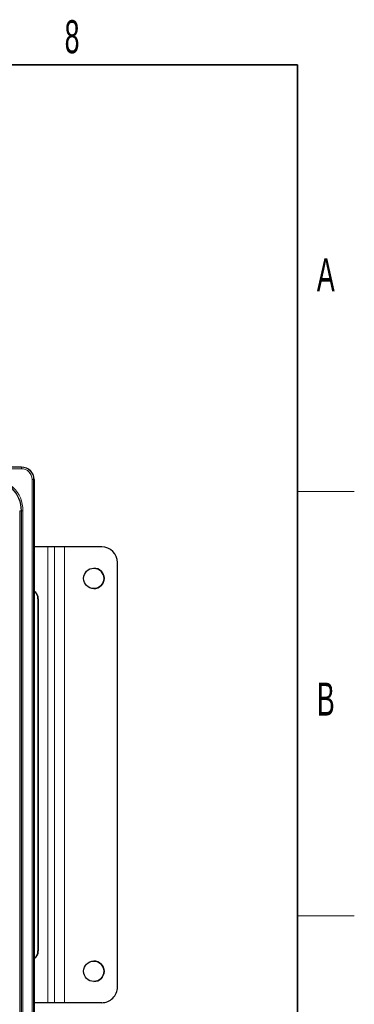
# Model space of a CAD drawing. Header units: millimetres. Extents: x 5 to 418, y 2 to 292.
# Tile 53 of 53: x 379 to 414, y 183 to 287. Entities that reach past the tile are written whole.
import ezdxf

# ---------------------------------------------------------------- set-up
doc = ezdxf.new("R2010")
doc.units = ezdxf.units.MM
doc.layers.add('SLD-0', color=7, linetype='Continuous')
doc.styles.add('SLDTEXTSTYLE0', font='TXT', dxfattribs={"width": 0.605})

msp = doc.modelspace()

# ---------------------------------------------------------------- linework, layer by layer
at = {"color": 7, "linetype": 'Continuous', "lineweight": 25}
for p, q in [((369.4068, 239.8825), (378.7401, 239.8825)), ((380.0734, 238.5492), (380.0734, 127.8825)), ((381.5214, 231.3825), (380.0734, 231.3825)), ((382.2401, 231.3825), (381.5214, 231.3825)), ((382.2402, 231.3825), (382.2401, 231.3825)), ((383.3069, 231.3825), (382.2402, 231.3825)), ((387.2402, 231.3825), (383.3069, 231.3825)), ((388.9069, 184.7158), (388.9069, 229.7158)), ((380.4933, 225.8825), (380.4933, 188.5492)), ((380.5245, 225.8825), (380.5245, 188.5492)), ((381.5214, 183.0492), (380.0734, 183.0492)), ((382.2401, 183.0492), (381.5214, 183.0492)), ((382.2402, 183.0492), (382.2401, 183.0492)), ((383.3069, 183.0492), (382.2402, 183.0492)), ((387.2402, 183.0492), (383.3069, 183.0492))]:
    msp.add_line(p, q, dxfattribs=at)
at = {"color": 7, "linetype": 'Continuous', "lineweight": 18}
for p, q in [((378.7401, 239.8825), (369.4068, 239.8825)), ((369.4068, 239.8418), (378.7401, 239.8418)), ((378.7401, 239.6751), (369.4068, 239.6751)), ((378.7401, 239.8418), (378.7401, 239.8825)), ((378.7401, 239.8825), (378.7401, 239.8825)), ((378.7401, 239.6751), (378.7401, 239.8418)), ((379.866, 127.8825), (379.866, 238.5492)), ((379.866, 238.5492), (380.0327, 238.5492)), ((380.0327, 238.5492), (380.0327, 127.8825)), ((380.0734, 238.5492), (380.0327, 238.5492)), ((380.0734, 127.8825), (380.0734, 238.5492)), ((380.0734, 238.5492), (380.0734, 238.5492)), ((378.7226, 235.2159), (378.556, 235.2159)), ((378.556, 131.2159), (378.556, 235.2159)), ((378.7226, 235.2159), (378.7373, 235.2159)), ((378.7226, 235.2159), (378.7226, 131.2159)), ((378.7373, 235.2159), (378.9039, 235.2159)), ((378.7373, 131.2159), (378.7373, 235.2159)), ((378.9039, 235.2159), (378.9039, 131.2159)), ((381.5214, 183.0492), (381.5214, 231.3825)), ((382.2401, 183.0492), (382.2401, 231.3825)), ((382.2402, 183.0492), (382.2402, 231.3825)), ((383.3069, 183.0492), (383.3069, 231.3825)), ((380.5245, 225.8825), (380.4933, 225.8825)), ((380.4933, 188.5492), (380.5245, 188.5492))]:
    msp.add_line(p, q, dxfattribs=at)
at = {"color": 7, "linetype": 'Continuous', "lineweight": 25}
for centre in [(386.4069, 228.0492), (386.4069, 186.3825)]:
    msp.add_circle(centre, 1.0833, dxfattribs=at)
at = {"color": 7, "linetype": 'Continuous', "lineweight": 18}
for centre, radius in [((378.7401, 238.5492), 1.3333), ((378.7401, 238.5492), 1.2926), ((378.7401, 238.5492), 1.1259), ((375.4068, 235.2159), 3.4971), ((375.4068, 235.2159), 3.3158)]:
    msp.add_arc(centre, radius, 0, 90, dxfattribs=at)
at = {"color": 7, "linetype": 'Continuous', "lineweight": 25}
for centre, radius, start, end in [((375.4068, 235.2159), 3.3305, 0, 90), ((387.2402, 229.7158), 1.6667, 0.012084, 90), ((386.4069, 228.0492), 1.0833, 0.012084, 90), ((386.4069, 228.0492), 1.0833, 270, 0.012084), ((379.524, 225.8831), 1.0005, 359.963881, 56.690766), ((379.4925, 225.883), 1.0008, 359.970821, 54.517981), ((379.4924, 188.5487), 1.0009, 305.458186, 0.024895), ((379.524, 188.5485), 1.0005, 303.290087, 0.036136), ((386.4069, 186.3825), 1.0833, 270, 90), ((387.2402, 184.7158), 1.6667, 270, 0.012084)]:
    msp.add_arc(centre, radius, start, end, dxfattribs=at)
at = {"layer": 'SLD-0', "lineweight": 35}
for p, q in [((408, 282.5), (26, 282.5)), ((408, 12), (408, 282.5))]:
    msp.add_line(p, q, dxfattribs=at)
at = {"layer": 'SLD-0', "lineweight": 18}
for p, q in [((408, 237.25), (414, 237.25)), ((408, 192.25), (414, 192.25))]:
    msp.add_line(p, q, dxfattribs=at)

# ---------------------------------------------------------------- texts
at = {"layer": 'SLD-0', "char_height": 3.5, "attachment_point": 2, "style": 'SLDTEXTSTYLE0'}
for s, insert in [('8', (384.1027, 287.243)), ('A', (410.9816, 262.0011)), ('B', (410.9816, 217.0011))]:
    msp.add_mtext(s, dxfattribs=dict(at, insert=insert))

doc.saveas('drawing.dxf')
